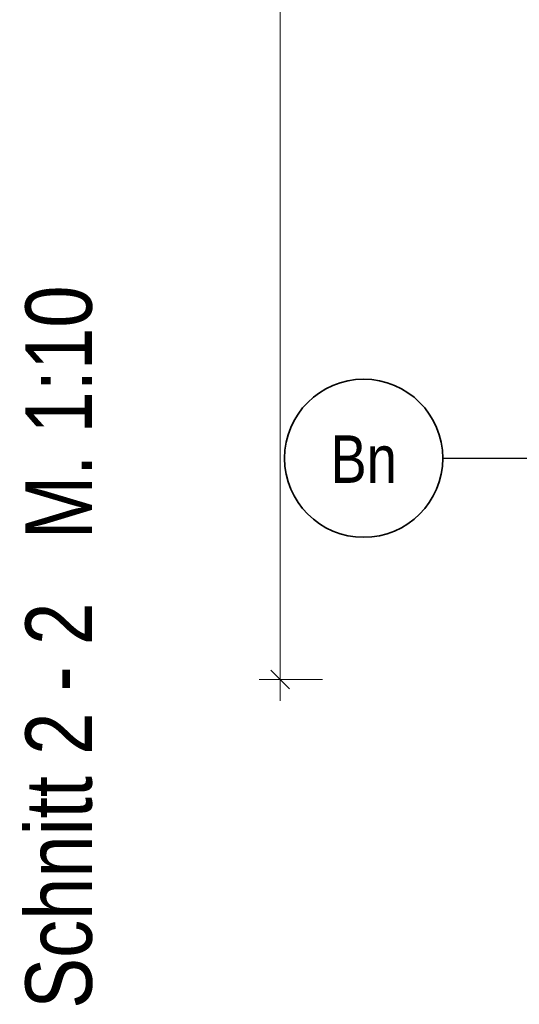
# Model space of a CAD drawing. Header units: millimetres. Extents: x 0 to 96, y -6 to 70.6.
# Tile 115 of 138: x 62.6 to 64.9, y 19.4 to 24.1. Entities that reach past the tile are written whole.
import ezdxf
from ezdxf.enums import TextEntityAlignment as Align

# ---------------------------------------------------------------- set-up
doc = ezdxf.new("R2010")
doc.units = ezdxf.units.MM
doc.linetypes.add('DASHDOTX2', pattern=[2, 1, -0.5, 0, -0.5])
doc.layers.add('Achsen', color=7, linetype='Continuous', lineweight=20)
doc.styles.add('Arial Narrow', font='ARIALN.TTF')
doc.dimstyles.new('Arch_Strakon_dimstyle', dxfattribs={"dimtxt": 15.75, "dimasz": 1, "dimexe": 1.25, "dimexo": 0.0625, "dimgap": 1, "dimtad": 0, "dimdec": 3, "dimzin": 12, "dimdsep": 46, "dimtxsty": 'Arial Narrow', "dimblk": 'Arrowhead_Tick', "dimsah": 1, "dimcen": 0, "dimse1": 1, "dimse2": 1, "dimclrd": 6, "dimclrt": 2, "dimazin": 0, "dimtfac": 1, "dimtdec": 4, "dimtmove": 0, "dimatfit": 3, "dimldrblk": 'NONE', "dimfxl": 1, "dimtvp": 1, "dimtolj": 1, "dimtzin": 0, "dimlwd": 13, "dimarcsym": 2})

# ---------------------------------------------------------------- blocks, each defined once
blk = doc.blocks.new('Arrowhead_Tick')
at = {"color": 0, "linetype": 'Continuous', "lineweight": -2}
for p, q in [((0, 20), (0, -10)), ((-1, 0), (0, 0)), ((10, 0), (0, 0))]:
    blk.add_line(p, q, dxfattribs=at)
at = {"color": 2, "linetype": 'Continuous', "lineweight": 35}
blk.add_line((4.42, 4.42), (-4.42, -4.42), dxfattribs=at)
blk = doc.blocks.new('*D550')
at = {"layer": 'Achsen', "color": 6, "linetype": 'Continuous', "lineweight": 13}
blk.add_line((63.7867, 20.9687), (63.7867, 29.5505), dxfattribs=at)
at = {"layer": 'Defpoints', "color": 0}
for p in [(63.1227, 29.5605), (63.7867, 29.5605), (66.4146, 20.9587)]:
    blk.add_point(p, dxfattribs=at)
at = {"layer": 'Achsen', "color": 6, "lineweight": 13, "xscale": 0.01, "yscale": 0.01, "zscale": 0.01}
for p, rotation in [((63.7867, 29.5605), 90), ((63.7867, 20.9587), 270)]:
    blk.add_blockref('Arrowhead_Tick', p, dxfattribs=dict(at, rotation=rotation))
at = {"layer": 'Achsen', "color": 2, "lineweight": 0, "insert": (63.6563, 25.2596), "char_height": 0.1575, "attachment_point": 5, "rotation": 90, "style": 'Arial Narrow'}
blk.add_mtext('\\A1;1720', dxfattribs=at)
blk = doc.blocks.new('_None')

msp = doc.modelspace()

# ---------------------------------------------------------------- linework, layer by layer
at = {"color": 3, "linetype": 'DASHDOTX2', "lineweight": 25, "ltscale": 0.5}
msp.add_line((64.5575299, 22.0086808), (69.0047684, 22.0086808), dxfattribs=at)
at = {"color": 2, "linetype": 'Continuous', "lineweight": 35}
msp.add_circle((64.1825299, 22.0086808), 0.375, dxfattribs=at)

# ---------------------------------------------------------------- texts
at = {"color": 1, "lineweight": 70, "style": 'Arial Narrow'}
msp.add_text('Schnitt 2 - 2   M. 1:10', height=0.315, rotation=90, dxfattribs=at).set_placement((62.8941653, 19.3980728))
at = {"color": 4, "lineweight": 50, "style": 'Arial Narrow'}
msp.add_text('Bn', height=0.225, dxfattribs=at).set_placement((64.1825299, 22.0045436), align=Align.MIDDLE_CENTER)

# ---------------------------------------------------------------- dimensions: what is measured, and where the dimension line sits
at = {"layer": 'Achsen', "lineweight": 0}
dim = msp.add_linear_dim(base=(63.7866872, 29.5604893), p1=(66.4145932, 20.9587386), p2=(63.1226732, 29.5604893), angle=90, text='1720', dimstyle='Arch_Strakon_dimstyle', override={"dimscale": 0.01, "dimtxt": 15.75, "dimasz": 1, "dimgap": 5, "dimtad": 1, "dimjust": 0, "dimtih": 0, "dimtoh": 0, "dimdec": 3, "dimdsep": 46, "dimtxsty": 'Arial Narrow', "dimclrd": 6, "dimclrt": 2, "dimtix": 1, "dimtofl": 255, "dimtmove": 0, "dimatfit": 2, "dimfxl": 0, "dimfxlon": 0, "dimtvp": 31.746032, "dimlwd": 13}, dxfattribs=at)
dim.commit()
dim.dimension.update_dxf_attribs({"geometry": '*D550', "text_midpoint": (63.7866872, 25.2596139), "dimtype": 160})

doc.saveas('drawing.dxf')
